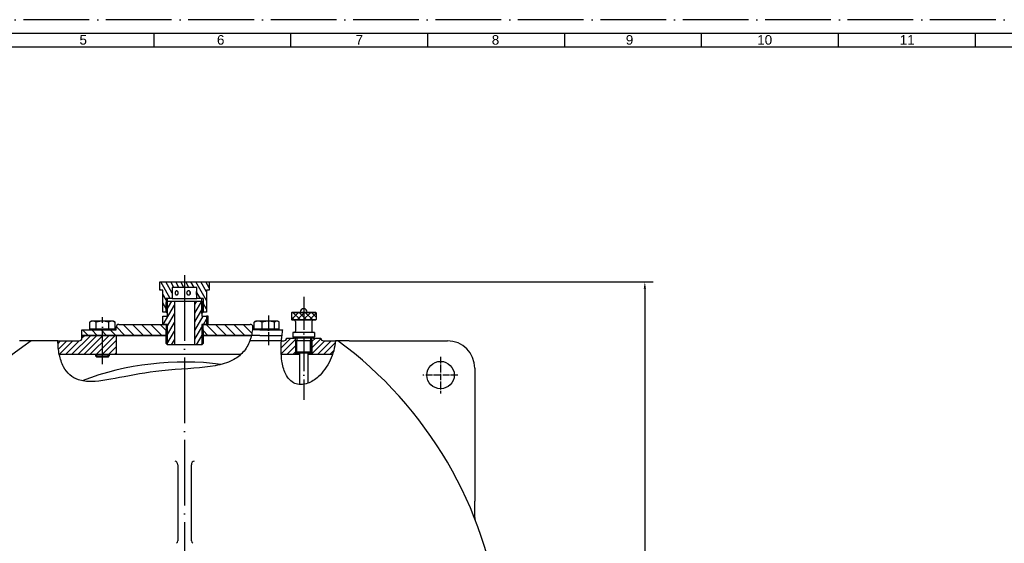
# Model space of a CAD drawing. Header units: millimetres. Extents: x -1 to 1188, y 0 to 841.
# Tile 24 of 32: x 199 to 559, y 650 to 841. Entities that reach past the tile are written whole.
import ezdxf
from ezdxf.enums import TextEntityAlignment as Align

# ---------------------------------------------------------------- set-up
doc = ezdxf.new("R2010")
doc.units = ezdxf.units.MM
doc.linetypes.add('DuongTam', pattern=[30, 24, -3, 0, -3])
for name, color, linetype in [('ChiaMien', 6, 'Continuous'), ('DauXen', 8, 'DuongTam'), ('DuongTam', 3, 'DuongTam'), ('KichThuoc', 6, 'Continuous'), ('Lien_Dam', 7, 'Continuous'), ('Lien_Manh', 5, 'Continuous'), ('MatCat', 1, 'Continuous')]:
    doc.layers.add(name, color=color, linetype=linetype)
doc.styles.add('VnArialH', font='VHARIAL.TTF', dxfattribs={"width": 0.8, "oblique": 15, "height": 5})
pattern_1 = [(45, (-67.491, 0), (-1.122532, 1.122532), [])]

msp = doc.modelspace()

# ---------------------------------------------------------------- hatches: boundary and pattern name
at = {"layer": 'MatCat'}
h = msp.add_hatch(dxfattribs=at)
h.set_pattern_fill('ANSI31', color=256, scale=0.5, angle=75, style=0)
h.set_pattern_definition([(120, (33.565, 0), (-1.3748153, -0.79375), [])])
h.paths.add_polyline_path([(250.15185, 745.14433), (268.15185, 745.14433), (268.15185, 742.14433), (267.15185, 742.14433), (267.15185, 734.14433), (265.90185, 734.14433), (265.90185, 737.64433), (265.90185, 739.14433), (263.65185, 739.14433), (263.65185, 743.14433), (254.65185, 743.14433), (254.65185, 739.14433), (252.40185, 739.14433), (252.40185, 737.64433), (252.40185, 734.14433), (251.15185, 734.14433), (251.15185, 742.14433), (250.15185, 742.14433)])
h = msp.add_hatch(dxfattribs=at)
h.set_pattern_fill('ANSI31', color=256, scale=0.5, angle=15, style=0)
h.set_pattern_definition([(60, (33.565, 0), (-1.3748153, 0.79375), [])])
h.paths.add_polyline_path([(251.14926, 729.64433), (251.14926, 732.64433), (252.90185, 732.64433), (252.90185, 733.64433), (252.40185, 734.14433), (252.40185, 737.64433), (252.90185, 738.14433), (255.40185, 738.14433), (255.40185, 728.64433), (255.40185, 725.64433), (255.40185, 724.64433), (255.40185, 722.14433), (252.90185, 722.14433), (252.40185, 722.64433), (252.40185, 724.64433), (252.40185, 725.64433), (252.40185, 727.64433), (252.90185, 728.14433), (252.90185, 728.64433), (252.90185, 729.64433), (252.40185, 729.64433)])
h.paths.add_polyline_path([(267.15445, 732.64433), (267.15445, 729.64433), (265.90185, 729.64433), (265.40185, 729.64433), (265.40185, 728.64433), (265.40185, 728.14433), (265.90185, 727.64433), (265.90185, 725.64433), (265.90185, 724.64433), (265.90185, 722.64433), (265.40185, 722.14433), (262.90185, 722.14433), (262.90185, 724.64433), (262.90185, 725.64433), (262.90185, 728.64433), (262.90185, 738.14433), (265.40185, 738.14433), (265.90185, 737.64433), (265.90185, 734.14433), (265.40185, 733.64433), (265.40185, 732.64433)])
h = msp.add_hatch(dxfattribs=at)
h.set_pattern_fill('ANSI37', color=256, scale=0.5, style=0)
h.paths.add_polyline_path([(307.15185, 733.89433), (302.65185, 733.89433), (302.65185, 731.39433), (307.15185, 731.39433)])
h.paths.add_polyline_path([(302.65185, 733.89433), (298.15185, 733.89433), (298.15185, 731.39433), (302.65185, 731.39433)])
h = msp.add_hatch(dxfattribs=at)
h.set_pattern_fill('ANSI31', color=256, scale=0.75, angle=90, style=0)
h.set_pattern_definition([(135, (-67.491, 0), (-1.683798, -1.683798), [])])
edge = h.paths.add_edge_path()
edge.add_line((279.15185, 725.64433), (283.548, 725.64433))
edge.add_spline(control_points=[(283.548, 725.64433), (283.69971, 726.30358), (283.81342, 726.97248), (283.89328, 727.64433)], knot_values=[0.050304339, 0.050304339, 0.050304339, 0.050304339, 0.45606586, 0.45606586, 0.45606586, 0.45606586], degree=3, periodic=0)
edge.add_spline(control_points=[(283.89328, 727.64433), (283.93207, 727.97063), (283.96396, 728.30853), (283.98758, 728.64433)], knot_values=[0, 0, 0, 0, 0.209054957, 0.209054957, 0.209054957, 0.209054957], degree=3, periodic=0)
edge.add_spline(control_points=[(283.98758, 728.64433), (283.99072, 728.68889), (283.99346, 728.72982), (283.99909, 728.81691), (284.0017, 728.85985), (284.00765, 728.96116), (284.0106, 729.01654), (284.01579, 729.11759), (284.01706, 729.14575), (284.01706, 729.14575)], knot_values=[0.225760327, 0.225760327, 0.225760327, 0.225760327, 0.25227473, 0.25227473, 0.288676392, 0.288676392, 0.355342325, 0.355342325, 0.448532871, 0.448532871, 0.448532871, 0.448532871], degree=3, periodic=0)
edge.add_arc((283.15185, 728.64433), 1, 30.0938399, 90)
edge.add_line((283.15185, 729.64433), (265.90185, 729.64433))
edge.add_line((265.90185, 729.64433), (265.90185, 727.64433))
edge.add_line((265.90185, 727.64433), (265.90185, 725.64433))
edge.add_line((265.90185, 725.64433), (279.15185, 725.64433))
h.paths.add_polyline_path([(252.40185, 725.64433), (252.40185, 727.64433), (252.40185, 729.64433), (251.14926, 729.64433), (235.15185, 729.64433, 0.414213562), (234.15185, 728.64433), (234.15185, 727.64433), (229.15185, 727.64433), (229.15185, 725.64433), (234.15185, 725.64433), (239.15185, 725.64433)])
h.paths.add_polyline_path([(229.15185, 725.64433), (229.15185, 727.64433), (221.65185, 727.64433), (221.65185, 725.64433)])
h = msp.add_hatch(dxfattribs=at)
h.set_pattern_fill('ANSI31', color=256, scale=0.5, style=0)
h.set_pattern_definition(pattern_1)
h.paths.add_polyline_path([(229.15185, 718.64433), (234.15185, 718.64433), (234.15185, 725.64433), (229.15185, 725.64433)])
edge = h.paths.add_edge_path()
edge.add_line((229.15185, 718.64433), (229.15185, 725.64433))
edge.add_line((229.15185, 725.64433), (221.65185, 725.64433))
edge.add_line((221.65185, 725.64433), (221.65185, 724.64433))
edge.add_arc((220.65185, 724.64433), 1, -90, 0, ccw=False)
edge.add_line((220.65185, 723.64433), (212.89075, 723.64433))
edge.add_spline(control_points=[(212.89075, 723.64433), (212.90704, 721.97202), (213.05618, 720.27743), (213.39045, 718.64542), (213.39056, 718.64487), (213.39067, 718.64433)], knot_values=[15.309405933, 15.309405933, 15.309405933, 15.309405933, 16.614296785, 16.614296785, 16.614731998, 16.614731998, 16.614731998, 16.614731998], degree=3, periodic=0)
edge.add_line((213.39067, 718.64433), (229.15185, 718.64433))
h = msp.add_hatch(dxfattribs=at)
h.set_pattern_fill('ANSI31', color=256, scale=0.5, style=0)
h.set_pattern_definition(pattern_1)
edge = h.paths.add_edge_path()
edge.add_spline(control_points=[(313.18757, 718.64433), (313.75127, 720.25814), (314.12267, 721.94526), (314.26626, 723.64433)], knot_values=[0.051062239, 0.051062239, 0.051062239, 0.051062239, 1.073697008, 1.073697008, 1.073697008, 1.073697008], degree=3, periodic=0)
edge.add_line((314.26626, 723.64433), (309.90185, 723.64433))
edge.add_arc((309.90185, 724.64433), 1, 180, 270, ccw=False)
edge.add_line((308.90185, 724.64433), (306.15185, 724.64433))
edge.add_line((306.15185, 724.64433), (305.65185, 724.64433))
edge.add_line((305.65185, 724.64433), (305.65185, 718.64433))
edge.add_line((305.65185, 718.64433), (313.18757, 718.64433))
edge = h.paths.add_edge_path()
edge.add_line((299.65185, 724.64433), (299.15185, 724.64433))
edge.add_line((299.15185, 724.64433), (296.40185, 724.64433))
edge.add_arc((295.40185, 724.64433), 1, -90, 0, ccw=False)
edge.add_line((295.40185, 723.64433), (294.52154, 723.64433))
edge.add_spline(control_points=[(294.52154, 723.64433), (294.38939, 722.01345), (294.35073, 720.31095), (294.44875, 718.64433)], knot_values=[8.895724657, 8.895724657, 8.895724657, 8.895724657, 10.2229332, 10.2229332, 10.2229332, 10.2229332], degree=3, periodic=0)
edge.add_line((294.44875, 718.64433), (299.65185, 718.64433))
edge.add_line((299.65185, 718.64433), (299.65185, 724.64433))

# ---------------------------------------------------------------- linework, layer by layer
at = {"layer": 'ChiaMien'}
for p, q in [((248, 831), (248, 836)), ((298, 831), (298, 836)), ((348, 831), (348, 836)), ((398, 831), (398, 836)), ((448, 831), (448, 836)), ((498, 831), (498, 836)), ((548, 831), (548, 836))]:
    msp.add_line(p, q, dxfattribs=at)
at = {"layer": 'DauXen'}
msp.add_line((1187.5, 841), (-1.5, 841), dxfattribs=at)
at = {"layer": 'DuongTam'}
msp.add_line((259.15185, 747.64433), (259.15185, 553.34228), dxfattribs=at)
at = {"layer": 'DuongTam', "ltscale": 0.5}
for p, q in [((302.65185, 739.67742), (302.65185, 702.08405)), ((229.15185, 715.09283), (229.15185, 732.30141))]:
    msp.add_line(p, q, dxfattribs=at)
at = {"layer": 'DuongTam', "ltscale": 0.2}
msp.add_line((289.75774, 732.94939), (289.75774, 721.6996), dxfattribs=at)
at = {"layer": 'DuongTam', "ltscale": 0.1}
for p, q in [((352.65185, 717.81535), (352.65185, 704.38022)), ((358.95341, 711.14433), (346.19975, 711.14433))]:
    msp.add_line(p, q, dxfattribs=at)
at = {"layer": 'KichThuoc'}
for p, q in [((259.15185, 745.14433), (430.25838, 745.14433)), ((427.25838, 742.64433), (427.25838, 447.64433))]:
    msp.add_line(p, q, dxfattribs=at)
msp.add_solid([(426.84171, 742.64433), (427.67505, 742.64433), (427.25838, 745.14433)], dxfattribs=at)
at = {"layer": 'Lien_Dam'}
for p, q in [((1177.5, 831), (18.5, 831)), ((250.15185, 745.14433), (268.15185, 745.14433)), ((250.15185, 742.14433), (250.15185, 745.14433)), ((268.15185, 745.14433), (268.15185, 742.14433)), ((251.15185, 742.14433), (250.15185, 742.14433)), ((251.15185, 734.14433), (251.15185, 742.14433)), ((254.65185, 743.14433), (254.65185, 739.14433)), ((263.65185, 743.14433), (254.65185, 743.14433)), ((263.65185, 739.14433), (263.65185, 743.14433)), ((267.15185, 742.14433), (267.15185, 734.14433)), ((268.15185, 742.14433), (267.15185, 742.14433)), ((254.65185, 739.14433), (252.40185, 739.14433)), ((252.40185, 737.64433), (252.90185, 738.14433)), ((252.40185, 734.14433), (252.40185, 737.64433)), ((252.40185, 737.64433), (252.40185, 734.14433)), ((252.90185, 738.14433), (252.90185, 739.14433)), ((252.90185, 738.14433), (255.40185, 738.14433)), ((254.65185, 739.14433), (263.65185, 739.14433)), ((255.40185, 738.14433), (255.40185, 722.14433)), ((255.40185, 738.14433), (262.90185, 738.14433)), ((262.90185, 738.14433), (265.40185, 738.14433)), ((262.90185, 722.14433), (262.90185, 738.14433)), ((265.90185, 739.14433), (263.65185, 739.14433)), ((265.40185, 738.14433), (265.40185, 739.14433)), ((265.40185, 738.14433), (265.90185, 737.64433)), ((265.90185, 737.64433), (265.90185, 734.14433)), ((265.90185, 734.14433), (265.90185, 737.64433)), ((252.40185, 734.14433), (251.15185, 734.14433)), ((252.90185, 733.64433), (252.40185, 734.14433)), ((252.40185, 734.14433), (252.90185, 734.14433)), ((265.90185, 734.14433), (265.40185, 733.64433)), ((265.90185, 734.14433), (265.40185, 734.14433)), ((267.15185, 734.14433), (265.90185, 734.14433)), ((298.40185, 734.14433), (298.15185, 733.89433)), ((307.15185, 733.89433), (298.15185, 733.89433)), ((298.15185, 733.89433), (298.15185, 731.39433)), ((298.40185, 734.14433), (306.90185, 734.14433)), ((306.90185, 734.14433), (307.15185, 733.89433)), ((307.15185, 733.89433), (307.15185, 731.39433)), ((224.53307, 727.94438), (224.53307, 730.48711)), ((225.15185, 730.84438), (224.54064, 730.4915)), ((225.69348, 730.84438), (225.15185, 730.84438)), ((229.16329, 730.84438), (225.69348, 730.84438)), ((226.8539, 727.94438), (226.8539, 730.48711)), ((232.62166, 730.84438), (229.16329, 730.84438)), ((231.47268, 727.94438), (231.47268, 730.48711)), ((233.15185, 730.84438), (232.62166, 730.84438)), ((233.15185, 730.84438), (233.76306, 730.4915)), ((233.77064, 727.94438), (233.77064, 730.48711)), ((251.14926, 729.64433), (251.14926, 732.64433)), ((251.14926, 732.64433), (252.90185, 732.64433)), ((252.90185, 732.64433), (252.90185, 733.64433)), ((265.40185, 733.64433), (265.40185, 732.64433)), ((265.40185, 732.64433), (267.15445, 732.64433)), ((267.15445, 732.64433), (267.15445, 729.64433)), ((267.76333, 732.64433), (267.15445, 732.64433)), ((267.76333, 729.64433), (267.76333, 732.64433)), ((284.58635, 727.94438), (284.58635, 730.48711)), ((285.15185, 730.84438), (284.85894, 730.67527)), ((286.03066, 730.84438), (285.15185, 730.84438)), ((289.75774, 730.84438), (286.03066, 730.84438)), ((287.47498, 727.94438), (287.47498, 730.48711)), ((292.87893, 730.84438), (289.75774, 730.84438)), ((292.04049, 727.94438), (292.04049, 730.48711)), ((293.15185, 730.84438), (292.87893, 730.84438)), ((293.15185, 730.84438), (293.44477, 730.67527)), ((293.71736, 727.94438), (293.71736, 730.48711)), ((298.15185, 731.39433), (307.15185, 731.39433)), ((298.40185, 731.14433), (298.15185, 731.39433)), ((306.90185, 731.14433), (298.40185, 731.14433)), ((299.65185, 730.64433), (299.65185, 727.14433)), ((305.65185, 730.64433), (305.65185, 727.14433)), ((306.90185, 731.14433), (307.15185, 731.39433)), ((221.65185, 727.64433), (234.15185, 727.64433)), ((221.65185, 725.64433), (221.65185, 727.64433)), ((226.8539, 727.94438), (224.53307, 727.94438)), ((225.49435, 727.94438), (225.49435, 727.64433)), ((231.47268, 727.94438), (226.8539, 727.94438)), ((233.77064, 727.94438), (231.47268, 727.94438)), ((232.80935, 727.94438), (232.80935, 727.64433)), ((234.15185, 727.64433), (234.15185, 728.64433)), ((235.15185, 729.64433), (252.40185, 729.64433)), ((252.90185, 729.64433), (251.14926, 729.64433)), ((252.40185, 727.64433), (252.90185, 728.14433)), ((252.40185, 722.64433), (252.40185, 727.64433)), ((252.90185, 728.14433), (252.90185, 729.64433)), ((265.40185, 729.64433), (265.40185, 728.14433)), ((267.15445, 729.64433), (265.40185, 729.64433)), ((265.40185, 728.14433), (265.90185, 727.64433)), ((265.90185, 729.64433), (283.15185, 729.64433)), ((265.90185, 727.64433), (265.90185, 722.64433)), ((286.65185, 727.64433), (283.89328, 727.64433)), ((284.15185, 727.64433), (284.15185, 728.64433)), ((287.47498, 727.94438), (284.58635, 727.94438)), ((285.49435, 727.94438), (285.49435, 727.64433)), ((286.65185, 727.64433), (295.04432, 727.64433)), ((292.04049, 727.94438), (287.47498, 727.94438)), ((293.71736, 727.94438), (292.04049, 727.94438)), ((292.80935, 727.94438), (292.80935, 727.64433)), ((306.65185, 726.64433), (298.65185, 726.64433)), ((298.65185, 726.64433), (298.65185, 725.14433)), ((306.65185, 726.64433), (306.65185, 725.14433)), ((212.89075, 723.64433), (203.15185, 723.64433)), ((212.89075, 723.64433), (220.65185, 723.64433)), ((221.65185, 725.64433), (234.15185, 725.64433)), ((221.65185, 724.64433), (221.65185, 725.64433)), ((234.15185, 725.64433), (221.65185, 725.64433)), ((234.15185, 725.64433), (234.15185, 718.64433)), ((234.15185, 725.64433), (239.15185, 725.64433)), ((239.15185, 725.64433), (234.15185, 725.64433)), ((239.15185, 725.64433), (252.40185, 725.64433)), ((252.40185, 725.64433), (239.15185, 725.64433)), ((265.90185, 725.64433), (279.15185, 725.64433)), ((279.15185, 725.64433), (265.90185, 725.64433)), ((279.15185, 725.64433), (283.548, 725.64433)), ((283.548, 725.64433), (279.15185, 725.64433)), ((294.52154, 723.64433), (282.95329, 723.64433)), ((286.65185, 725.64433), (283.548, 725.64433)), ((286.65185, 725.64433), (283.548, 725.64433)), ((286.65185, 725.64433), (294.73305, 725.64433)), ((286.65185, 725.64433), (294.73305, 725.64433)), ((294.52154, 723.64433), (295.40185, 723.64433)), ((296.40185, 724.64433), (299.15185, 724.64433)), ((298.65185, 725.14433), (306.65185, 725.14433)), ((299.15185, 724.64433), (298.65185, 725.14433)), ((305.65185, 724.64433), (299.15185, 724.64433)), ((299.65185, 723.64433), (299.65185, 719.64433)), ((305.65185, 723.64433), (299.65185, 723.64433)), ((299.65185, 723.64433), (299.65185, 719.64433)), ((300.15185, 724.64433), (300.15185, 723.64433)), ((305.15185, 724.64433), (305.15185, 723.64433)), ((306.15185, 724.64433), (305.65185, 724.64433)), ((305.65185, 719.64433), (305.65185, 723.64433)), ((305.65185, 723.64433), (305.65185, 719.64433)), ((306.15185, 724.64433), (306.65185, 725.14433)), ((306.15185, 724.64433), (308.90185, 724.64433)), ((309.90185, 723.64433), (314.26626, 723.64433)), ((315.15185, 723.64433), (314.26626, 723.64433)), ((319.31467, 723.64433), (355.15185, 723.64433)), ((252.90185, 722.14433), (252.40185, 722.64433)), ((255.40185, 722.14433), (252.90185, 722.14433)), ((262.90185, 722.14433), (255.40185, 722.14433)), ((265.40185, 722.14433), (262.90185, 722.14433)), ((265.90185, 722.64433), (265.40185, 722.14433)), ((299.65185, 719.64433), (305.65185, 719.64433)), ((300.15185, 719.14433), (299.65185, 719.64433)), ((305.15185, 719.14433), (305.65185, 719.64433)), ((234.15185, 718.64433), (213.39067, 718.64433)), ((226.65185, 718.64433), (226.65185, 718.10447)), ((226.65185, 718.10447), (231.65185, 718.10447)), ((227.11194, 717.64433), (226.65185, 718.10447)), ((231.19177, 717.64433), (227.11194, 717.64433)), ((231.19177, 717.64433), (231.65185, 718.10447)), ((231.65185, 718.64433), (231.65185, 718.10447)), ((239.15185, 718.64433), (234.15185, 718.64433)), ((279.15185, 718.64433), (239.15185, 718.64433)), ((279.66916, 718.64433), (279.15185, 718.64433)), ((299.90374, 718.64433), (294.44875, 718.64433)), ((301.15185, 718.64433), (299.65185, 718.64433)), ((305.15185, 719.14433), (300.15185, 719.14433)), ((300.15185, 719.14433), (300.15185, 718.64433)), ((301.15185, 719.14433), (301.15185, 707.65184)), ((304.15185, 719.14433), (304.15185, 708.11775)), ((305.65185, 718.64433), (304.15185, 718.64433)), ((305.15185, 719.14433), (305.15185, 718.64433)), ((313.18757, 718.64433), (305.48112, 718.64433)), ((365.15185, 713.64433), (365.15185, 665.10549)), ((256.65185, 678.31099), (256.65185, 650.49281)), ((261.65185, 650.49281), (261.65185, 678.31099))]:
    msp.add_line(p, q, dxfattribs=at)
msp.add_circle((352.65185, 711.14433), 5, dxfattribs=at)
for centre, radius, start, end in [((302.65185, 734.14433), 1.25, 0, 180), ((299.15185, 730.64433), 0.5, 0, 90), ((306.15185, 730.64433), 0.5, 90, 180), ((235.15185, 728.64433), 1, 90, 180), ((283.15185, 728.64433), 1, 30.0938401, 90), ((283.15185, 728.64433), 1, 0, 30.0938399), ((299.15185, 727.14433), 0.5, 270, 0), ((306.15185, 727.14433), 0.5, 180, 270), ((280.50394, 610.14433), 137.35208, 124.275062, 174.7784587), ((220.65185, 724.64433), 1, 270, 0), ((295.40185, 724.64433), 1, 270, 0), ((309.90185, 724.64433), 1, 180, 270), ((228.14171, 605.03874), 147.09878, 6.8739495, 53.7358857), ((355.15185, 713.64433), 10, 0, 90), ((259.15185, 610.14433), 105.75, 82.7117244, 110.7283886), ((255.65185, 650.49281), 1, 301.9530544, 0), ((262.65185, 650.49281), 1, 180, 238.0469456)]:
    msp.add_arc(centre, radius, start, end, dxfattribs=at)
for centre, start_param, end_param in [((255.65185, 678.31099), 4.71238898, 6.283185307), ((262.65185, 678.31099), 0, 1.570796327)]:
    msp.add_ellipse(centre, major_axis=(0, 1.33333), ratio=0.75, start_param=start_param, end_param=end_param, dxfattribs=at)
for points, knots in [([(256.8203, 741.14433), (256.8203, 741.04997), (256.80383, 740.94944), (256.73805, 740.76471), (256.68887, 740.68049), (256.57789, 740.54751), (256.50866, 740.48982), (256.3611, 740.41322), (256.28286, 740.39433), (256.14, 740.39433), (256.06604, 740.41322), (255.93392, 740.48982), (255.87564, 740.54751), (255.78529, 740.68049), (255.74713, 740.76471), (255.69695, 740.94944), (255.68482, 741.04997), (255.68482, 741.23869), (255.69695, 741.33922), (255.74713, 741.52395), (255.78529, 741.60817), (255.87564, 741.74115), (255.93392, 741.79884), (256.06604, 741.87543), (256.14, 741.89433), (256.28286, 741.89433), (256.3611, 741.87543), (256.50866, 741.79884), (256.57789, 741.74115), (256.68887, 741.60817), (256.73805, 741.52395), (256.80383, 741.33922), (256.8203, 741.23869), (256.8203, 741.14433)], [0, 0, 0, 0, 0.0566174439, 0.0566174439, 0.1132348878, 0.1132348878, 0.1698508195, 0.1698508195, 0.2264667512, 0.2264667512, 0.2830826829, 0.2830826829, 0.3396986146, 0.3396986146, 0.3963160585, 0.3963160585, 0.4529335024, 0.4529335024, 0.5095509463, 0.5095509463, 0.5661683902, 0.5661683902, 0.6227843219, 0.6227843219, 0.6794002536, 0.6794002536, 0.7360161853, 0.7360161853, 0.792632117, 0.792632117, 0.8492495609, 0.8492495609, 0.9058670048, 0.9058670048, 0.9058670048, 0.9058670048]), ([(261.3193, 741.14433), (261.3193, 741.04997), (261.30255, 740.94944), (261.23414, 740.76471), (261.18243, 740.68049), (261.06204, 740.54751), (260.98526, 740.48982), (260.81469, 740.41322), (260.72083, 740.39433), (260.5426, 740.39433), (260.44659, 740.41322), (260.26825, 740.48982), (260.18596, 740.54751), (260.05518, 740.68049), (259.99793, 740.76471), (259.92167, 740.94944), (259.90273, 741.04997), (259.90273, 741.23869), (259.92167, 741.33922), (259.99793, 741.52395), (260.05518, 741.60817), (260.18596, 741.74115), (260.26825, 741.79884), (260.44659, 741.87543), (260.5426, 741.89433), (260.72083, 741.89433), (260.81469, 741.87543), (260.98526, 741.79884), (261.06204, 741.74115), (261.18243, 741.60817), (261.23414, 741.52395), (261.30255, 741.33922), (261.3193, 741.23869), (261.3193, 741.14433)], [0, 0, 0, 0, 0.0566174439, 0.0566174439, 0.1132348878, 0.1132348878, 0.1698508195, 0.1698508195, 0.2264667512, 0.2264667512, 0.2830826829, 0.2830826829, 0.3396986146, 0.3396986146, 0.3963160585, 0.3963160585, 0.4529335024, 0.4529335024, 0.5095509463, 0.5095509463, 0.5661683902, 0.5661683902, 0.6227843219, 0.6227843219, 0.6794002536, 0.6794002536, 0.7360161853, 0.7360161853, 0.792632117, 0.792632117, 0.8492495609, 0.8492495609, 0.9058670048, 0.9058670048, 0.9058670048, 0.9058670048]), ([(261.19662, 741.5769), (261.16594, 741.53205), (261.13929, 741.48299), (261.08125, 741.33903), (261.06285, 741.23856), (261.06285, 741.0501), (261.08125, 740.94962), (261.13929, 740.80566), (261.16594, 740.75661), (261.19662, 740.71175)], [0.3642065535, 0.3642065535, 0.3642065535, 0.3642065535, 0.3957704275, 0.3957704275, 0.4523091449, 0.4523091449, 0.5088478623, 0.5088478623, 0.5404117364, 0.5404117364, 0.5404117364, 0.5404117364]), ([(263.65086, 741.14433), (263.65086, 741.04997), (263.65058, 740.94944), (263.64795, 740.76471), (263.64542, 740.68049), (263.63601, 740.54751), (263.62846, 740.48982), (263.60545, 740.41322), (263.58982, 740.39433), (263.55446, 740.39433), (263.53241, 740.41322), (263.48618, 740.48982), (263.46217, 740.54751), (263.42175, 740.68049), (263.40265, 740.76471), (263.37657, 740.94944), (263.36977, 741.04997), (263.36977, 741.23869), (263.37657, 741.33922), (263.40265, 741.52395), (263.42175, 741.60817), (263.46217, 741.74115), (263.48618, 741.79884), (263.53241, 741.87543), (263.55446, 741.89433), (263.58982, 741.89433), (263.60545, 741.87543), (263.62846, 741.79884), (263.63601, 741.74115), (263.64542, 741.60817), (263.64795, 741.52395), (263.65058, 741.33922), (263.65086, 741.23869), (263.65086, 741.14433)], [0, 0, 0, 0, 0.0566174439, 0.0566174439, 0.1132348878, 0.1132348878, 0.1698508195, 0.1698508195, 0.2264667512, 0.2264667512, 0.2830826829, 0.2830826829, 0.3396986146, 0.3396986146, 0.3963160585, 0.3963160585, 0.4529335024, 0.4529335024, 0.5095509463, 0.5095509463, 0.5661683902, 0.5661683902, 0.6227843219, 0.6227843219, 0.6794002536, 0.6794002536, 0.7360161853, 0.7360161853, 0.792632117, 0.792632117, 0.8492495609, 0.8492495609, 0.9058670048, 0.9058670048, 0.9058670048, 0.9058670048]), ([(203.15185, 723.64433), (203.15185, 723.64433), (203.13311, 723.64433), (203.05672, 723.64433), (202.99939, 723.64433), (202.8483, 723.64433), (202.73114, 723.64433), (202.46421, 723.64433), (202.31482, 723.64433), (201.97055, 723.64433), (201.73632, 723.64433), (201.24787, 723.64433), (200.99383, 723.64433), (200.4592, 723.64433), (200.12473, 723.64433), (199.44847, 723.64433), (199.1067, 723.64433), (198.79497, 723.64433)], [2.043096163, 2.043096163, 2.043096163, 2.043096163, 2.119788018, 2.119788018, 2.196479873, 2.196479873, 2.301763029, 2.301763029, 2.407046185, 2.407046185, 2.554351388, 2.554351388, 2.701656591, 2.701656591, 2.888695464, 2.888695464, 3.075734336, 3.075734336, 3.075734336, 3.075734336]), ([(319.31467, 723.64433), (319.01962, 723.64433), (318.69619, 723.64433), (318.05666, 723.64433), (317.74057, 723.64433), (317.23234, 723.64433), (316.98914, 723.64433), (316.52251, 723.64433), (316.29925, 723.64433), (315.9681, 723.64433), (315.82265, 723.64433), (315.56359, 723.64433), (315.45035, 723.64433), (315.30251, 723.64433), (315.24573, 723.64433), (315.17027, 723.64433), (315.15185, 723.64433), (315.15185, 723.64433)], [0.98368394, 0.98368394, 0.98368394, 0.98368394, 1.160717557, 1.160717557, 1.337751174, 1.337751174, 1.479328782, 1.479328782, 1.62090639, 1.62090639, 1.724821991, 1.724821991, 1.828737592, 1.828737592, 1.906665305, 1.906665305, 1.984593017, 1.984593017, 1.984593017, 1.984593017]), ([(365.15185, 659.04535), (365.15185, 659.26941), (365.15185, 659.54837), (365.15185, 660.18446), (365.15185, 660.60001), (365.15185, 661.46843), (365.15185, 661.92166), (365.15185, 663.30005), (365.15185, 664.24307), (365.15185, 665.10549)], [2.917855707, 2.917855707, 2.917855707, 2.917855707, 3.091228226, 3.091228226, 3.349954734, 3.349954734, 3.608681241, 3.608681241, 4.126134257, 4.126134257, 4.126134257, 4.126134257]), ([(365.15185, 659.04535), (365.15185, 658.73315), (365.21024, 658.42919), (365.31926, 658.1459), (365.31985, 658.14436), (365.32045, 658.14282)], [-0.257248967, -0.257248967, -0.257248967, -0.257248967, 0, 0, 0.001407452, 0.001407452, 0.001407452, 0.001407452])]:
    msp.add_open_spline(points, degree=3, knots=knots, dxfattribs=at)
for points, weights in [([(225.69348, 730.84438), (225.15493, 730.84438), (224.53307, 730.48711)], [1, 1.0379548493, 1]), ([(224.53307, 730.48711), (224.53686, 730.48931), (224.54064, 730.4915)], [1, 1.00022511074, 1.00044755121]), ([(226.8539, 730.48711), (226.23203, 730.84438), (225.69348, 730.84438)], [1, 1.0379548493, 1]), ([(229.16329, 730.84438), (228.0915, 730.84438), (226.8539, 730.48711)], [1, 1.0379548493, 1]), ([(231.47268, 730.48711), (230.23508, 730.84438), (229.16329, 730.84438)], [1, 1.0379548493, 1]), ([(232.62166, 730.84438), (232.08842, 730.84438), (231.47268, 730.48711)], [1, 1.0379548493, 1]), ([(233.77064, 730.48711), (233.1549, 730.84438), (232.62166, 730.84438)], [1, 1.0379548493, 1]), ([(286.03066, 730.84438), (285.36035, 730.84438), (284.58635, 730.48711)], [1, 1.0379548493, 1]), ([(284.58635, 730.48711), (284.72763, 730.59945), (284.85894, 730.67527)], [1, 1.0116318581, 1.01613418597]), ([(287.47498, 730.48711), (286.70098, 730.84438), (286.03066, 730.84438)], [1, 1.0379548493, 1]), ([(289.75774, 730.84438), (288.69831, 730.84438), (287.47498, 730.48711)], [1, 1.0379548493, 1]), ([(292.04049, 730.48711), (290.81717, 730.84438), (289.75774, 730.84438)], [1, 1.0379548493, 1]), ([(292.87893, 730.84438), (292.48981, 730.84438), (292.04049, 730.48711)], [1, 1.0379548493, 1]), ([(293.71736, 730.48711), (293.26805, 730.84438), (292.87893, 730.84438)], [1, 1.0379548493, 1])]:
    msp.add_rational_spline(points, weights, degree=2, dxfattribs=at)
at = {"layer": 'Lien_Manh'}
for p, q in [((1182.5, 836), (13.5, 836)), ((252.40185, 739.14433), (252.40185, 737.64433)), ((252.90185, 733.64433), (252.90185, 738.14433)), ((265.40185, 733.64433), (265.40185, 738.14433)), ((265.90185, 739.14433), (265.90185, 737.64433)), ((252.40185, 729.64433), (252.40185, 727.64433)), ((252.90185, 722.14433), (252.90185, 728.14433)), ((265.40185, 728.14433), (265.40185, 722.14433)), ((265.90185, 727.64433), (265.90185, 729.64433)), ((299.65185, 723.64433), (299.65185, 724.64433)), ((300.15185, 719.14433), (300.15185, 723.64433)), ((305.15185, 719.14433), (305.15185, 723.64433)), ((305.65185, 723.64433), (305.65185, 724.64433)), ((299.65185, 719.64433), (299.65185, 718.64433)), ((305.65185, 719.64433), (305.65185, 718.64433)), ((227.11194, 717.64433), (227.11194, 718.64433)), ((231.19177, 717.64433), (231.19177, 718.64433))]:
    msp.add_line(p, q, dxfattribs=at)
for points in [[(283.89328, 727.64433), (283.81342, 726.97248), (283.69971, 726.30358), (283.548, 725.64433)], [(283.98758, 728.64433), (283.96396, 728.30853), (283.93207, 727.97063), (283.89328, 727.64433)], [(294.73305, 725.64433), (294.82091, 726.31785), (294.9257, 726.99045), (295.04432, 727.64433)], [(283.548, 725.64433), (283.4707, 725.30846), (283.38348, 724.97481), (283.28573, 724.64433)], [(294.61496, 724.64433), (294.65035, 724.97887), (294.6898, 725.31276), (294.73305, 725.64433)]]:
    msp.add_open_spline(points, degree=3, dxfattribs=at)
for points, knots in [([(284.01706, 729.14575), (284.01706, 729.14575), (284.01579, 729.11759), (284.0106, 729.01654), (284.00765, 728.96116), (284.0017, 728.85985), (283.99909, 728.81691), (283.99346, 728.72982), (283.99072, 728.68889), (283.98758, 728.64433)], [0.2257603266, 0.2257603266, 0.2257603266, 0.2257603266, 0.3189508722, 0.3189508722, 0.3856168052, 0.3856168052, 0.4220184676, 0.4220184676, 0.4485328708, 0.4485328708, 0.4485328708, 0.4485328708]), ([(282.95329, 723.64433), (282.38054, 722.10008), (281.56479, 720.6803), (279.37338, 718.23573), (278.08596, 717.29121), (274.76264, 715.59054), (272.63112, 714.97309), (265.54603, 713.64311), (259.87185, 713.50475), (246.55392, 712.31582), (242.28398, 711.54727), (232.50726, 709.64032), (228.57609, 708.8227), (223.46493, 708.73848), (221.83454, 708.91188), (219.18432, 709.81474), (218.1422, 710.40582), (216.29948, 712.03632), (215.56253, 713.02226), (214.21605, 715.51079), (213.71159, 717.07747), (213.05618, 720.27743), (212.90704, 721.97202), (212.89075, 723.64433)], [0.053216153, 0.053216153, 0.053216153, 0.053216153, 1.04359322, 1.04359322, 2.018563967, 2.018563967, 3.274968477, 3.274968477, 5.86830838, 5.86830838, 8.526620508, 8.526620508, 10.900452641, 10.900452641, 12.126966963, 12.126966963, 13.090082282, 13.090082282, 14.055322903, 14.055322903, 15.309841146, 15.309841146, 16.614731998, 16.614731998, 16.614731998, 16.614731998]), ([(283.28573, 724.64433), (283.27969, 724.62394), (283.27362, 724.60356), (283.22609, 724.44515), (283.1835, 724.31021), (283.10403, 724.06851), (283.06755, 723.96246), (283.01168, 723.80396), (282.99083, 723.74651), (282.96503, 723.67599), (282.95771, 723.65625), (282.95378, 723.64565), (282.95329, 723.64433), (282.95329, 723.64433)], [0.6727557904, 0.6727557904, 0.6727557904, 0.6727557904, 0.685515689, 0.685515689, 0.7721634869, 0.7721634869, 0.8554742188, 0.8554742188, 0.9246876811, 0.9246876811, 0.9782898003, 0.9782898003, 0.9961993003, 0.9961993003, 0.9961993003, 0.9961993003]), ([(314.26626, 723.64433), (314.05964, 721.19952), (313.38136, 718.77945), (311.21021, 714.17885), (309.6912, 712.10124), (306.77641, 709.4488), (305.49547, 708.62884), (303.34461, 707.81021), (302.41888, 707.6137), (300.7509, 707.65148), (300.03875, 707.80287), (298.70317, 708.39641), (298.11682, 708.81803), (296.94347, 709.99896), (296.42458, 710.80085), (295.33366, 713.06785), (294.9282, 714.68898), (294.33524, 718.63768), (294.32511, 721.22012), (294.52154, 723.64433)], [0.051062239, 0.051062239, 0.051062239, 0.051062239, 1.522542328, 1.522542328, 3.110765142, 3.110765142, 4.228540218, 4.228540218, 4.993813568, 4.993813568, 5.596555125, 5.596555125, 6.192233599, 6.192233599, 6.960276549, 6.960276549, 8.250118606, 8.250118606, 10.2229332, 10.2229332, 10.2229332, 10.2229332]), ([(294.52154, 723.64433), (294.52154, 723.64433), (294.52166, 723.64581), (294.52235, 723.65423), (294.52321, 723.66483), (294.52584, 723.69697), (294.52769, 723.71945), (294.53632, 723.82267), (294.54589, 723.93471), (294.56582, 724.1522), (294.57477, 724.24734), (294.58994, 724.40106), (294.59477, 724.44923), (294.6047, 724.54642), (294.60972, 724.5948), (294.61496, 724.64433)], [0.3467924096, 0.3467924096, 0.3467924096, 0.3467924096, 0.3701220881, 0.3701220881, 0.4141994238, 0.4141994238, 0.4620276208, 0.4620276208, 0.5904959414, 0.5904959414, 0.6665035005, 0.6665035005, 0.6986795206, 0.6986795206, 0.7286713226, 0.7286713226, 0.7286713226, 0.7286713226])]:
    msp.add_open_spline(points, degree=3, knots=knots, dxfattribs=at)

# ---------------------------------------------------------------- texts
at = {"layer": 'ChiaMien', "style": 'VnArialH'}
for s, p in [('5', (222.11944, 833.61789)), ('6', (272.3292, 833.61789)), ('7', (322.95738, 833.61789)), ('8', (372.71267, 833.61789)), ('9', (421.66718, 833.61789)), ('10', (471.04012, 833.61789)), ('11', (523.09764, 833.61789))]:
    msp.add_text(s, height=3.5, dxfattribs=at).set_placement(p, align=Align.MIDDLE)

doc.saveas('drawing.dxf')
